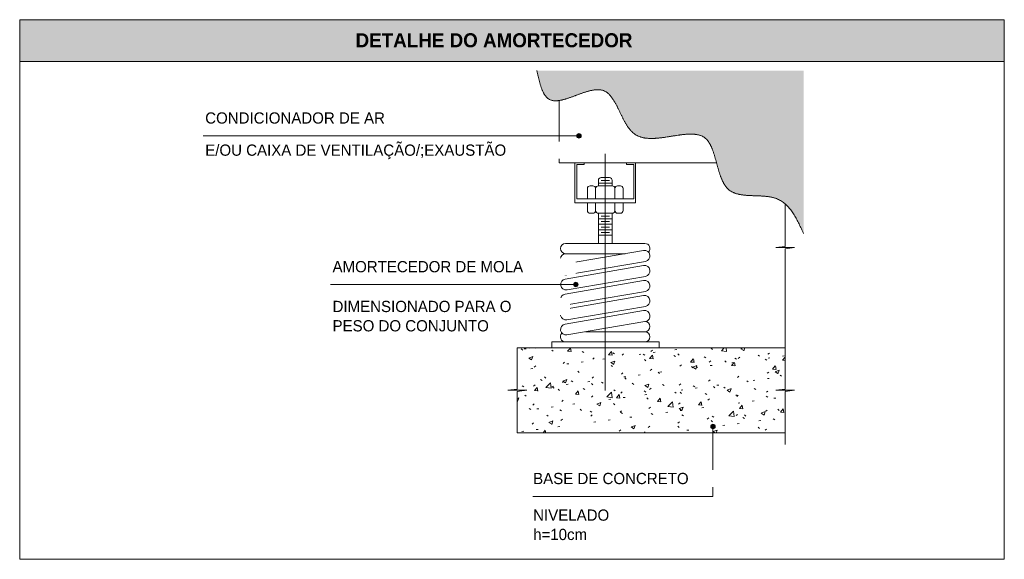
# Model space of a CAD drawing. Header units: metres. Extents: x 9 to 159, y -27 to 58.
# Tile 24 of 46: x 98.73 to 107.48, y 8.11 to 12.92. Entities that reach past the tile are written whole.
import ezdxf

# ---------------------------------------------------------------- set-up
doc = ezdxf.new("R2010")
doc.units = ezdxf.units.M
for name, color, linetype, lineweight in [('A-DETL', 7, 'Continuous', 5), ('A-DETL-GENF', 7, 'Continuous', 5), ('A-DETL-MEDM', 7, 'Continuous', 15), ('A-DETL-THIN', 7, 'Continuous', 15), ('G-ANNO-TEXT', 7, 'Continuous', 30)]:
    doc.layers.add(name, color=color, linetype=linetype, lineweight=lineweight)
doc.styles.add('Century Gothic_1', font='GOTHIC.TTF', dxfattribs={"height": 0.1})
doc.styles.add('Century Gothic_B', font='GOTHICB.TTF', dxfattribs={"height": 0.125})

msp = doc.modelspace()

# ---------------------------------------------------------------- hatches: boundary and pattern name
at = {"layer": 'A-DETL-GENF', "true_color": 0x808080}
msp.add_hatch(color=8, dxfattribs=at).paths.add_polyline_path([(107.4794, 12.5445), (107.4794, 12.9151), (98.7275, 12.9151), (98.7275, 12.5445), (105.2915, 12.5445)])
at = {"layer": 'A-DETL-GENF', "true_color": 0xd4d4d4}
msp.add_hatch(color=254, dxfattribs=at).paths.add_polyline_path([(105.6957, 11.0122), (105.6957, 12.4619), (103.3255, 12.4619), (103.3366, 12.4109), (103.3485, 12.3616), (103.3622, 12.3157), (103.3784, 12.2748), (103.3981, 12.2406), (103.4221, 12.2148), (103.4512, 12.199), (103.4856, 12.1935), (103.5244, 12.1963), (103.5666, 12.2057), (103.6113, 12.2196), (103.7512, 12.2697), (103.7966, 12.2827), (103.8399, 12.2907), (103.8801, 12.2918), (103.9162, 12.284), (103.9479, 12.2665), (103.9759, 12.2406), (104.0008, 12.208), (104.0236, 12.1702), (104.0451, 12.1289), (104.0872, 12.0423), (104.1096, 12.0004), (104.1338, 11.9615), (104.1608, 11.9272), (104.1913, 11.8993), (104.226, 11.8791), (104.2647, 11.8663), (104.3067, 11.8597), (104.3514, 11.8583), (104.3981, 11.8609), (104.446, 11.8663), (104.4946, 11.8735), (104.5909, 11.8886), (104.6372, 11.8942), (104.6816, 11.897), (104.7231, 11.8959), (104.7613, 11.8898), (104.7953, 11.8775), (104.8246, 11.8578), (104.8489, 11.8305), (104.8691, 11.7967), (104.8861, 11.7577), (104.9007, 11.7149), (104.9139, 11.6696), (104.9396, 11.5767), (104.9539, 11.5318), (104.9703, 11.4898), (104.9899, 11.4518), (105.0134, 11.4194), (105.0419, 11.3937), (105.0755, 11.3754), (105.1136, 11.3632), (105.1551, 11.3557), (105.1992, 11.3515), (105.2449, 11.3493), (105.2915, 11.3477), (105.3371, 11.3453), (105.3818, 11.3407), (105.4243, 11.3326), (105.4636, 11.3194), (105.4992, 11.3005), (105.5314, 11.2762), (105.5605, 11.2472), (105.587, 11.2142), (105.6113, 11.1778), (105.6339, 11.1387), (105.6552, 11.0977), (105.6756, 11.0552)])
at = {"layer": 'A-DETL-GENF'}
for points in [[(103.6985, 11.8613), (103.7037, 11.862), (103.7085, 11.864), (103.7126, 11.8672), (103.7158, 11.8713), (103.7178, 11.8762), (103.7185, 11.8813), (103.7178, 11.8865), (103.7158, 11.8913), (103.7126, 11.8955), (103.7085, 11.8986), (103.7037, 11.9006), (103.6985, 11.9013), (103.6933, 11.9006), (103.6885, 11.8986), (103.6844, 11.8955), (103.6812, 11.8913), (103.6792, 11.8865), (103.6785, 11.8813), (103.6792, 11.8762), (103.6812, 11.8713), (103.6844, 11.8672), (103.6885, 11.864), (103.6933, 11.862)], [(103.6702, 10.5387), (103.6754, 10.5394), (103.6802, 10.5413), (103.6844, 10.5445), (103.6876, 10.5487), (103.6896, 10.5535), (103.6902, 10.5587), (103.6896, 10.5638), (103.6876, 10.5687), (103.6844, 10.5728), (103.6802, 10.576), (103.6754, 10.578), (103.6702, 10.5787), (103.6651, 10.578), (103.6602, 10.576), (103.6561, 10.5728), (103.6529, 10.5687), (103.6509, 10.5638), (103.6502, 10.5587), (103.6509, 10.5535), (103.6529, 10.5487), (103.6561, 10.5445), (103.6602, 10.5413), (103.6651, 10.5394)], [(104.8895, 9.2752), (104.8947, 9.2759), (104.8995, 9.2779), (104.9037, 9.2811), (104.9068, 9.2852), (104.9088, 9.29), (104.9095, 9.2952), (104.9088, 9.3004), (104.9068, 9.3052), (104.9037, 9.3094), (104.8995, 9.3125), (104.8947, 9.3145), (104.8895, 9.3152), (104.8843, 9.3145), (104.8795, 9.3125), (104.8754, 9.3094), (104.8722, 9.3052), (104.8702, 9.3004), (104.8695, 9.2952), (104.8702, 9.29), (104.8722, 9.2852), (104.8754, 9.2811), (104.8795, 9.2779), (104.8843, 9.2759)]]:
    msp.add_hatch(color=256, dxfattribs=at).paths.add_polyline_path(points)
at = {"layer": 'A-DETL-GENF', "lineweight": 15, "true_color": 0x525252}
h = msp.add_hatch(dxfattribs=at)
h.set_pattern_fill('FP_1', color=251, style=0, pattern_type=2)
h.set_pattern_definition([(50, (84.28483, 0), (0.364365, -0.031877), [0.0381, -0.4191]), (355, (84.28483, 0), (-0.0704845, 0.382117), [0.03048, -0.33528]), (100.451, (84.3152, -0.00266), (0.2938857, 0.3502294), [0.03238, -0.35618]), (46.184, (84.28483, 0.1016), (0.5421606, -0.084084), [0.05715, -0.62865]), (96.636, (84.33, 0.0946), (0.474805, 0.494854), [0.04857, -0.53427]), (351.184, (84.2848, 0.1016), (0.47481, 0.494846), [0.04572, -0.50292]), (21, (84.33563, 0.0762), (0.3032265, -0.204528), [0.0381, -0.4191]), (326, (84.33563, 0.0762), (0.123607, 0.368379), [0.03048, -0.33528]), (71.451, (84.3609, 0.05916), (0.426833, 0.163839), [0.03238, -0.35618]), (37.5, (84.28483, 0), (0.0061807, 0.1691082), [0.01676, -0.31445, 0.01676, -0.3236, -0.33655]), (37.5, (84.28483, 0), (0.0061807, 0.1691082), [-0.67158, 0.01676, -0.31979]), (7.5, (84.28483, 0), (0.1336414, 0.2003578), [0.01676, -0.17729, 0.01676, -0.30683, -0.12827]), (7.5, (84.28483, 0), (0.1336414, 0.2003578), [-0.51765, 0.01676, -0.11151]), (327.5, (84.17155, 0), (0.2711816, -0.0114606), [0.01676, -0.11024, 0.01676, -0.37948, -0.52578]), (327.5, (84.17155, 0), (0.2711816, -0.0114606), [-0.52324, 0.01676, -0.50902]), (317.5, (84.12075, 0), (0.296258, 0.0508507), [0.01676, -0.14834, 0.01676, -0.24638, -0.37338]), (317.5, (84.12075, 0), (0.296258, 0.0508507), [-0.42824, 0.01676, -0.35662])])
h.paths.add_polyline_path([(104.9037, 9.24), (105.5313, 9.24), (105.5313, 9.6072), (105.6154, 9.6183), (105.4472, 9.6183), (105.5313, 9.6294), (105.5313, 9.9966), (103.1503, 9.9966), (103.1503, 9.6294), (103.0661, 9.6183), (103.2344, 9.6183), (103.1503, 9.6072), (103.1503, 9.24), (104.8895, 9.24)])
h.paths.add_polyline_path([(104.8895, 9.2752), (104.8843, 9.2759), (104.8795, 9.2779), (104.8754, 9.2811), (104.8722, 9.2852), (104.8702, 9.29), (104.8695, 9.2952), (104.8702, 9.3004), (104.8722, 9.3052), (104.8754, 9.3094), (104.8795, 9.3125), (104.8843, 9.3145), (104.8895, 9.3152), (104.8947, 9.3145), (104.8995, 9.3125), (104.9037, 9.3094), (104.9068, 9.3052), (104.9088, 9.3004), (104.9095, 9.2952), (104.9088, 9.29), (104.9068, 9.2852), (104.9037, 9.2811), (104.8995, 9.2779), (104.8947, 9.2759)])

# ---------------------------------------------------------------- linework, layer by layer
at = {"layer": 'A-DETL'}
for p, q in [((103.5217, 11.6427), (103.5217, 12.1959)), ((103.6785, 11.8813), (100.3585, 11.8813)), ((104.9212, 11.6427), (103.5217, 11.6427)), ((103.6633, 11.6427), (103.6633, 11.2869)), ((103.7441, 11.6427), (103.7441, 11.6266)), ((103.9326, 11.7209), (103.9326, 9.6153)), ((104.121, 11.6266), (104.121, 11.6427)), ((104.2018, 11.2869), (104.2018, 11.6427)), ((103.7441, 11.6266), (103.6795, 11.6266)), ((103.6795, 11.6266), (103.6795, 11.322)), ((104.1856, 11.6266), (104.121, 11.6266)), ((104.1856, 11.322), (104.1856, 11.6266)), ((103.8715, 11.4367), (103.8715, 11.4855)), ((103.9692, 11.5099), (103.8959, 11.5099)), ((103.8959, 11.4855), (103.9692, 11.4855)), ((103.9936, 11.4367), (103.9936, 11.4855)), ((103.7739, 11.322), (103.7739, 11.4123)), ((103.7983, 11.4367), (103.8227, 11.4367)), ((103.8471, 11.4123), (103.8471, 11.322)), ((103.8715, 11.4611), (103.9936, 11.4611)), ((103.8715, 11.4367), (103.9936, 11.4367)), ((104.018, 11.322), (104.018, 11.4123)), ((104.0424, 11.4367), (104.0668, 11.4367)), ((104.0912, 11.4123), (104.0912, 11.322)), ((103.6795, 11.322), (104.1856, 11.322)), ((103.6633, 11.2869), (104.2018, 11.2869)), ((103.7739, 11.217), (103.7739, 11.2869)), ((103.8471, 11.2869), (103.8471, 11.217)), ((104.018, 11.2869), (104.018, 11.217)), ((104.0912, 11.217), (104.0912, 11.2869)), ((105.5313, 11.2763), (105.5313, 10.8986)), ((103.8227, 11.1926), (103.7983, 11.1926)), ((103.9936, 11.1926), (103.8715, 11.1926)), ((103.8715, 11.1926), (103.8715, 10.9241)), ((103.8715, 11.1438), (103.9936, 11.1438)), ((103.8959, 11.1682), (103.9692, 11.1682)), ((103.8959, 11.1194), (103.9692, 11.1194)), ((103.9936, 11.1926), (103.9936, 10.9241)), ((104.0424, 11.1926), (104.0668, 11.1926)), ((103.8715, 11.095), (103.9936, 11.095)), ((103.8715, 11.0462), (103.9936, 11.0462)), ((103.8959, 11.0706), (103.9692, 11.0706)), ((103.8715, 10.9974), (103.9936, 10.9974)), ((103.8959, 11.0218), (103.9692, 11.0218)), ((103.5803, 10.9241), (104.2844, 10.9241)), ((104.273, 10.8613), (103.5803, 10.7419)), ((105.5313, 10.8986), (105.4472, 10.8875)), ((105.4472, 10.8875), (105.6154, 10.8875)), ((105.6154, 10.8875), (105.5313, 10.8764)), ((105.5313, 10.8764), (105.5313, 9.9966)), ((103.5803, 10.833), (104.1088, 10.833)), ((103.5921, 10.6449), (104.2896, 10.7651)), ((103.5766, 10.6077), (104.273, 10.7278)), ((103.5755, 10.474), (104.273, 10.5942)), ((104.2896, 10.6316), (103.5932, 10.5115)), ((103.6502, 10.5587), (101.4902, 10.5587)), ((103.5755, 10.3404), (104.273, 10.4607)), ((103.5921, 10.3778), (104.2896, 10.498)), ((103.5921, 10.2442), (104.2896, 10.3645)), ((103.5755, 10.2069), (104.273, 10.3271)), ((103.5921, 10.1107), (104.2844, 10.23)), ((103.756, 10.1389), (104.2844, 10.1389)), ((105.5313, 9.9966), (103.1503, 9.9966)), ((103.1503, 9.9966), (103.1503, 9.6294)), ((103.4583, 10.0478), (104.4102, 10.0478)), ((103.4583, 9.9966), (103.4583, 10.0478)), ((104.4102, 9.9966), (104.4102, 10.0478)), ((105.5313, 9.6294), (105.5313, 9.9966)), ((103.1503, 9.6294), (103.0661, 9.6183)), ((105.4472, 9.6183), (105.5313, 9.6294)), ((103.0661, 9.6183), (103.2344, 9.6183)), ((103.2344, 9.6183), (103.1503, 9.6072)), ((103.1503, 9.6072), (103.1503, 9.24)), ((105.6154, 9.6183), (105.4472, 9.6183)), ((105.5313, 9.6072), (105.6154, 9.6183)), ((105.5313, 9.24), (105.5313, 9.6072)), ((103.1503, 9.24), (105.5313, 9.24)), ((104.8895, 9.2752), (104.8895, 8.6742)), ((105.5313, 9.24), (105.5313, 9.1345)), ((104.8895, 8.6742), (103.2895, 8.6742))]:
    msp.add_line(p, q, dxfattribs=at)
for centre, radius, start, end in [((103.6985, 11.8813), 0.02, 0, 180), ((103.6985, 11.8813), 0.02, 180, 0), ((103.8959, 11.4855), 0.0244, 90, 180), ((103.9692, 11.4855), 0.0244, 0, 90), ((103.7983, 11.4123), 0.0244, 90, 180), ((103.8227, 11.4123), 0.0244, 0, 90), ((103.8715, 11.4123), 0.0244, 90, 180), ((103.9936, 11.4123), 0.0244, 360, 90), ((104.0424, 11.4123), 0.0244, 90, 180), ((104.0668, 11.4123), 0.0244, 0, 90), ((103.7983, 11.217), 0.0244, 180, 270), ((103.8227, 11.217), 0.0244, 270, 0), ((103.8715, 11.217), 0.0244, 180, 270), ((103.9936, 11.217), 0.0244, 270, 0), ((104.0424, 11.217), 0.0244, 180, 270), ((104.0668, 11.217), 0.0244, 270, 0), ((103.5803, 10.8786), 0.0456, 90, 270), ((104.2813, 10.8132), 0.0488, 279.78241, 99.78241), ((104.2844, 10.8786), 0.0456, 315.49034, 90), ((103.5803, 10.7875), 0.0456, 90, 270), ((103.584, 10.6917), 0.0475, 99.78241, 279.78241), ((104.2813, 10.6797), 0.0488, 279.78241, 99.78241), ((103.5849, 10.5596), 0.0488, 99.78241, 279.78241), ((104.2813, 10.5461), 0.0488, 279.78241, 99.78241), ((103.6702, 10.5587), 0.02, 0, 180), ((103.6702, 10.5587), 0.02, 180, 0), ((103.5838, 10.4259), 0.0488, 99.78241, 279.78241), ((104.2813, 10.4126), 0.0488, 279.78241, 99.78241), ((103.5838, 10.2923), 0.0488, 99.78241, 279.78241), ((104.2814, 10.2784), 0.0494, 279.78241, 99.78241), ((103.5838, 10.1588), 0.0488, 99.78241, 279.78241), ((104.2844, 10.1845), 0.0456, 270, 90), ((103.5792, 10.0938), 0.046, 134.39832, 271.45289), ((104.2844, 10.0934), 0.0456, 270, 90), ((104.8895, 9.2952), 0.02, 0, 180), ((104.8895, 9.2952), 0.02, 180, 0)]:
    msp.add_arc(centre, radius, start, end, dxfattribs=at)
msp.add_open_spline([(103.3255, 12.4619), (103.3273, 12.4533), (103.3309, 12.4361), (103.3356, 12.4151), (103.3395, 12.3984), (103.3424, 12.3859), (103.3454, 12.3736), (103.3485, 12.3616), (103.3518, 12.3498), (103.3551, 12.3381), (103.3585, 12.3267), (103.3622, 12.3156), (103.366, 12.3049), (103.3699, 12.2944), (103.374, 12.2843), (103.3784, 12.2747), (103.383, 12.2655), (103.3878, 12.2567), (103.3928, 12.2483), (103.3981, 12.2405), (103.4036, 12.2332), (103.4095, 12.2264), (103.4156, 12.2202), (103.4242, 12.2128), (103.4358, 12.2052), (103.4485, 12.1997), (103.4593, 12.1966), (103.4678, 12.195), (103.4765, 12.194), (103.4856, 12.1934), (103.4949, 12.1933), (103.5045, 12.1939), (103.5143, 12.1949), (103.5243, 12.1963), (103.5346, 12.198), (103.5451, 12.2002), (103.5557, 12.2028), (103.5665, 12.2056), (103.5775, 12.2087), (103.5887, 12.2121), (103.5999, 12.2158), (103.6113, 12.2196), (103.6227, 12.2235), (103.6343, 12.2277), (103.6459, 12.2319), (103.6576, 12.2362), (103.6693, 12.2405), (103.681, 12.2449), (103.6928, 12.2493), (103.7045, 12.2535), (103.7162, 12.2577), (103.728, 12.2619), (103.7396, 12.2659), (103.7512, 12.2697), (103.7627, 12.2733), (103.7741, 12.2767), (103.7855, 12.2799), (103.7966, 12.2827), (103.8077, 12.2853), (103.8186, 12.2875), (103.8294, 12.2894), (103.8399, 12.2908), (103.8503, 12.2917), (103.8605, 12.2923), (103.8704, 12.2924), (103.8801, 12.2919), (103.8895, 12.2908), (103.9018, 12.2886), (103.9164, 12.2845), (103.9301, 12.2781), (103.9404, 12.2718), (103.948, 12.2666), (103.9553, 12.2609), (103.9624, 12.2546), (103.9692, 12.2478), (103.9759, 12.2407), (103.9824, 12.2331), (103.9887, 12.2251), (103.9948, 12.2167), (104.0008, 12.208), (104.0067, 12.199), (104.0125, 12.1896), (104.0181, 12.18), (104.0236, 12.1702), (104.0291, 12.1602), (104.0345, 12.1499), (104.0398, 12.1394), (104.0451, 12.1289), (104.0504, 12.1182), (104.0556, 12.1074), (104.0608, 12.0966), (104.066, 12.0857), (104.0713, 12.0749), (104.0765, 12.0639), (104.0818, 12.0531), (104.0872, 12.0423), (104.0927, 12.0317), (104.0982, 12.0211), (104.1038, 12.0106), (104.1095, 12.0003), (104.1154, 11.9903), (104.1214, 11.9804), (104.1275, 11.9707), (104.1338, 11.9614), (104.1402, 11.9524), (104.1469, 11.9436), (104.1537, 11.9352), (104.1607, 11.9272), (104.168, 11.9196), (104.178, 11.9099), (104.1911, 11.8989), (104.2079, 11.8879), (104.2258, 11.8788), (104.2416, 11.8727), (104.2547, 11.8688), (104.2647, 11.8662), (104.2749, 11.864), (104.2853, 11.8622), (104.2959, 11.8608), (104.3103, 11.8593), (104.325, 11.8584), (104.34, 11.8582), (104.3514, 11.8583), (104.3629, 11.8586), (104.3745, 11.8591), (104.3863, 11.8599), (104.398, 11.8609), (104.4099, 11.862), (104.4219, 11.8633), (104.4339, 11.8648), (104.446, 11.8663), (104.4581, 11.868), (104.4743, 11.8704), (104.4905, 11.8729), (104.5067, 11.8754), (104.5189, 11.8774), (104.531, 11.8794), (104.5431, 11.8813), (104.5551, 11.8832), (104.5711, 11.8857), (104.587, 11.8881), (104.6026, 11.8902), (104.6143, 11.8917), (104.6259, 11.8931), (104.6373, 11.8942), (104.6486, 11.8952), (104.6597, 11.8961), (104.6708, 11.8967), (104.6816, 11.8971), (104.6922, 11.8972), (104.7028, 11.8971), (104.7131, 11.8967), (104.7232, 11.896), (104.733, 11.895), (104.7427, 11.8936), (104.7521, 11.892), (104.7613, 11.8899), (104.7702, 11.8874), (104.7818, 11.8836), (104.7955, 11.8778), (104.8108, 11.8689), (104.8248, 11.8582), (104.8354, 11.8475), (104.8433, 11.8381), (104.849, 11.8306), (104.8544, 11.8227), (104.8595, 11.8144), (104.8645, 11.8057), (104.8692, 11.7968), (104.8737, 11.7875), (104.878, 11.7778), (104.8821, 11.7679), (104.8861, 11.7578), (104.89, 11.7474), (104.8937, 11.7368), (104.8972, 11.7259), (104.9007, 11.7149), (104.9041, 11.7038), (104.9074, 11.6925), (104.9107, 11.6811), (104.9139, 11.6696), (104.9171, 11.6581), (104.9202, 11.6464), (104.9234, 11.6347), (104.9265, 11.6231), (104.9297, 11.6114), (104.9329, 11.5998), (104.9362, 11.5882), (104.9395, 11.5767), (104.943, 11.5653), (104.9465, 11.554), (104.9501, 11.5428), (104.9538, 11.5318), (104.9577, 11.521), (104.9617, 11.5103), (104.9659, 11.4999), (104.9703, 11.4897), (104.9749, 11.4798), (104.9796, 11.4702), (104.9846, 11.4608), (104.9899, 11.4518), (104.9953, 11.4431), (105.0011, 11.4348), (105.0071, 11.4268), (105.0155, 11.4168), (105.0268, 11.4054), (105.0416, 11.3934), (105.0552, 11.3851), (105.0666, 11.3793), (105.0755, 11.3753), (105.0846, 11.3717), (105.094, 11.3685), (105.1037, 11.3657), (105.1136, 11.3631), (105.1236, 11.3608), (105.134, 11.3589), (105.1445, 11.3572), (105.1551, 11.3556), (105.1659, 11.3543), (105.1769, 11.3532), (105.188, 11.3523), (105.1992, 11.3515), (105.2105, 11.3508), (105.2219, 11.3502), (105.2334, 11.3498), (105.2448, 11.3493), (105.2564, 11.3489), (105.268, 11.3485), (105.2796, 11.3482), (105.2911, 11.3477), (105.3027, 11.3472), (105.3142, 11.3467), (105.3257, 11.3461), (105.3371, 11.3453), (105.3484, 11.3444), (105.3597, 11.3434), (105.3708, 11.3422), (105.3818, 11.3408), (105.3927, 11.3391), (105.4034, 11.3372), (105.414, 11.3351), (105.4243, 11.3326), (105.4345, 11.3298), (105.4477, 11.3257), (105.4638, 11.3197), (105.482, 11.3109), (105.5052, 11.2973), (105.5319, 11.277), (105.5609, 11.2479), (105.5873, 11.2147), (105.6116, 11.1782), (105.6341, 11.1391), (105.6518, 11.1047), (105.6655, 11.0766), (105.679, 11.0481), (105.6891, 11.0266), (105.6957, 11.0122)], degree=3, knots=[0, 0, 0, 0, 0.006667, 0.013333, 0.016667, 0.02, 0.023333, 0.026667, 0.03, 0.033333, 0.036667, 0.04, 0.043333, 0.046667, 0.05, 0.053333, 0.056667, 0.06, 0.063333, 0.066667, 0.07, 0.073333, 0.076667, 0.08, 0.086667, 0.093333, 0.096667, 0.1, 0.103333, 0.106667, 0.11, 0.113333, 0.116667, 0.12, 0.123333, 0.126667, 0.13, 0.133333, 0.136667, 0.14, 0.143333, 0.146667, 0.15, 0.153333, 0.156667, 0.16, 0.163333, 0.166667, 0.17, 0.173333, 0.176667, 0.18, 0.183333, 0.186667, 0.19, 0.193333, 0.196667, 0.2, 0.203333, 0.206667, 0.21, 0.213333, 0.216667, 0.22, 0.223333, 0.226667, 0.23, 0.233333, 0.24, 0.246667, 0.25, 0.253333, 0.256667, 0.26, 0.263333, 0.266667, 0.27, 0.273333, 0.276667, 0.28, 0.283333, 0.286667, 0.29, 0.293333, 0.296667, 0.3, 0.303333, 0.306667, 0.31, 0.313333, 0.316667, 0.32, 0.323333, 0.326667, 0.33, 0.333333, 0.336667, 0.34, 0.343333, 0.346667, 0.35, 0.353333, 0.356667, 0.36, 0.363333, 0.366667, 0.37, 0.373333, 0.376667, 0.38, 0.386667, 0.393333, 0.4, 0.406667, 0.41, 0.413333, 0.416667, 0.42, 0.423333, 0.426667, 0.433333, 0.436667, 0.44, 0.443333, 0.446667, 0.45, 0.453333, 0.456667, 0.46, 0.463333, 0.466667, 0.47, 0.473333, 0.48, 0.483333, 0.486667, 0.49, 0.493333, 0.496667, 0.5, 0.506667, 0.51, 0.513333, 0.516667, 0.52, 0.523333, 0.526667, 0.53, 0.533333, 0.536667, 0.54, 0.543333, 0.546667, 0.55, 0.553333, 0.556667, 0.56, 0.563333, 0.566667, 0.573333, 0.58, 0.586667, 0.593333, 0.596667, 0.6, 0.603333, 0.606667, 0.61, 0.613333, 0.616667, 0.62, 0.623333, 0.626667, 0.63, 0.633333, 0.636667, 0.64, 0.643333, 0.646667, 0.65, 0.653333, 0.656667, 0.66, 0.663333, 0.666667, 0.67, 0.673333, 0.676667, 0.68, 0.683333, 0.686667, 0.69, 0.693333, 0.696667, 0.7, 0.703333, 0.706667, 0.71, 0.713333, 0.716667, 0.72, 0.723333, 0.726667, 0.73, 0.733333, 0.74, 0.746667, 0.753333, 0.756667, 0.76, 0.763333, 0.766667, 0.77, 0.773333, 0.776667, 0.78, 0.783333, 0.786667, 0.79, 0.793333, 0.796667, 0.8, 0.803333, 0.806667, 0.81, 0.813333, 0.816667, 0.82, 0.823333, 0.826667, 0.83, 0.833333, 0.836667, 0.84, 0.843333, 0.846667, 0.85, 0.853333, 0.856667, 0.86, 0.863333, 0.866667, 0.87, 0.873333, 0.88, 0.886667, 0.893333, 0.906667, 0.92, 0.933333, 0.946667, 0.96, 0.973333, 0.98, 0.986667, 1, 1, 1, 1], dxfattribs=at)
at = {"layer": 'A-DETL-MEDM'}
for p, q in [((107.4794, 12.9151), (98.7275, 12.9151)), ((98.7275, 12.9151), (98.7275, 12.5445)), ((107.4794, 12.5445), (107.4794, 12.9151)), ((98.7275, 12.5445), (107.4794, 12.5445))]:
    msp.add_line(p, q, dxfattribs=at)
at = {"layer": 'A-DETL-THIN'}
for p, q in [((98.7275, 12.9151), (107.4794, 12.9151)), ((98.7275, 12.5445), (98.7275, 12.9151)), ((107.4794, 12.9151), (107.4794, 12.5445)), ((98.7275, 8.1142), (98.7275, 12.5445)), ((98.7275, 12.5445), (107.4794, 12.5445)), ((107.4794, 12.5445), (107.4794, 8.1142)), ((107.4794, 8.1142), (98.7275, 8.1142))]:
    msp.add_line(p, q, dxfattribs=at)

# ---------------------------------------------------------------- texts
at = {"layer": 'G-ANNO-TEXT', "insert": (101.713, 12.7944), "char_height": 0.125, "width": 2.886075, "attachment_point": 1, "style": 'Century Gothic_B'}
msp.add_mtext('DETALHE DO AMORTECEDOR', dxfattribs=at)
at = {"layer": 'G-ANNO-TEXT', "char_height": 0.1, "attachment_point": 1, "style": 'Century Gothic_1', "bg_fill": 3, "box_fill_scale": 1.25, "bg_fill_color": 256, "bg_fill_true_color": 13158600, "bg_fill_transparency": 0}
for s, insert, width in [('CONDICIONADOR DE AR', (100.3766, 12.0904), 2.084388), ('E/OU CAIXA DE VENTILAÇÃO/;EXAUSTÃO', (100.3766, 11.8046), 3.33502), ('AMORTECEDOR DE MOLA', (101.5083, 10.7678), 2.136497), ('DIMENSIONADO PARA O ', (101.5083, 10.4139), 2.084388), ('PESO DO CONJUNTO', (101.5083, 10.2419), 1.759704), ('BASE DE CONCRETO', (103.2914, 8.8833), 1.683544), ('NIVELADO ', (103.2914, 8.5577), 0.901898), ('h=10cm', (103.2914, 8.3857), 0.677426)]:
    msp.add_mtext(s, dxfattribs=dict(at, insert=insert, width=width))

doc.saveas('drawing.dxf')
